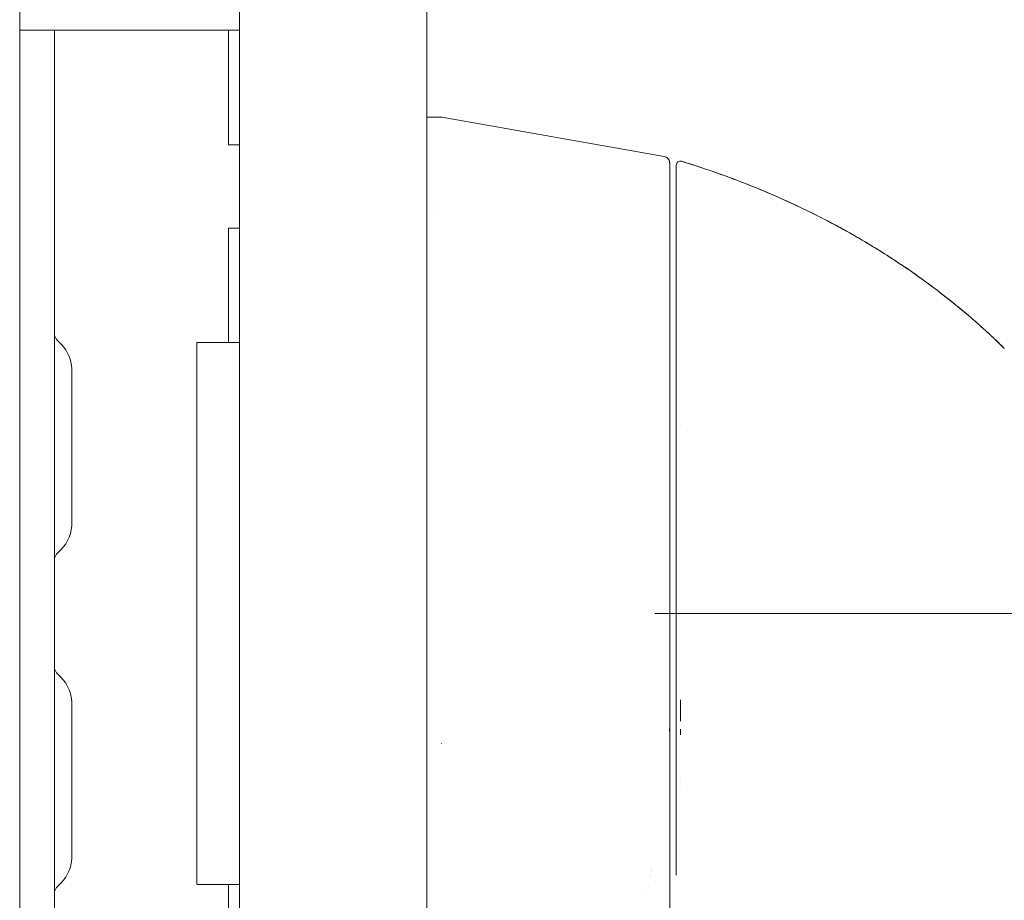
# Model space of a CAD drawing. Header units: inches. Extents: x 15 to 357, y 5 to 227.
# Tile 6 of 107: x 40.71 to 43.67, y 139.82 to 142.46. Entities that reach past the tile are written whole.
import ezdxf

# ---------------------------------------------------------------- set-up
doc = ezdxf.new("R2010")
doc.units = ezdxf.units.IN
doc.header["$LTSCALE"] = 22
doc.header["$MEASUREMENT"] = 0
doc.layers.get('0').update_dxf_attribs({"lineweight": 0})
doc.layers.add('Dimension (ANSI)', color=7, linetype='Continuous', lineweight=5)
doc.layers.add('Visible (ANSI)', color=7, linetype='Continuous', lineweight=5)
doc.styles.add('ROMANS', font='tahoma.ttf')
doc.dimstyles.new('Default (ANSI)', dxfattribs={"dimscale": 22, "dimtxt": 0.07, "dimasz": 0.07, "dimexe": 0.125, "dimexo": 0.0625, "dimgap": 0.031496, "dimtad": 0, "dimtih": 1, "dimtoh": 1, "dimrnd": 1e-08, "dimzin": 0, "dimdsep": 46, "dimtxsty": 'ROMANS', "dimblk": 'Filled-1', "dimcen": 0.09, "dimdle": 0.393701, "dimclrd": 256, "dimclre": 256, "dimclrt": 256, "dimadec": 0, "dimazin": 0, "dimtfac": 0.928571, "dimtofl": 0, "dimtmove": 0, "dimatfit": 3, "dimfxl": 1, "dimtolj": 1, "dimtzin": 0, "dimlwd": -1, "dimlwe": -1, "dimarcsym": 0})

# ---------------------------------------------------------------- blocks, each defined once
blk = doc.blocks.new('Filled-1')
at = {"color": 0}
for p, q in [((0, 0), (-1, 0.1786)), ((-1, 0.1786), (-1, -0.1786)), ((-1, 0), (0, 0)), ((-1, -0.1786), (0, 0))]:
    blk.add_line(p, q, dxfattribs=at)
at = {"color": 0, "flags": 128}
blk.add_lwpolyline([(-1, -0.1786), (0, 0), (-1, 0.1786), (-1, -0.1786)], dxfattribs=at)
at = {"color": 0}
blk.add_solid([(-1, -0.1786), (0, 0), (-1, 0.1786), (-1, -0.1786)], dxfattribs=at)
blk = doc.blocks.new('*D40')
at = {"layer": 'Defpoints', "color": 0, "transparency": 16777216}
for p in [(41.2436, 140.676), (47.9398, 140.676), (41.2436, 119.1135)]:
    blk.add_point(p, dxfattribs=at)
at = {"layer": 'Dimension (ANSI)', "transparency": 16777216}
for p, q in [((42.6186, 140.676), (50.6898, 140.676)), ((47.9398, 139.136), (47.9398, 132.6571)), ((47.9398, 120.6535), (47.9398, 127.1325)), ((42.6186, 119.1135), (50.6898, 119.1135))]:
    blk.add_line(p, q, dxfattribs=at)
at = {"layer": 'Dimension (ANSI)', "transparency": 16777216, "xscale": 1.54000000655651, "yscale": 1.54000000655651, "zscale": 1.54000000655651}
for p, rotation in [((47.9398, 140.676), 90), ((47.9398, 119.1135), 270)]:
    blk.add_blockref('Filled-1', p, dxfattribs=dict(at, rotation=rotation))
at = {"layer": 'Dimension (ANSI)', "transparency": 16777216, "insert": (47.9398, 129.8948), "char_height": 1.54, "attachment_point": 5, "style": 'ROMANS'}
blk.add_mtext('\\A1;\\fTahoma|b0|i0;\\H1.5400;21.56\\P\\fTahoma|b0|i0;\\H1.5400;TYP.', dxfattribs=at)

msp = doc.modelspace()

# ---------------------------------------------------------------- linework, layer by layer
at = {"layer": 'Visible (ANSI)'}
for p, q in [((41.9346, 166.1209), (41.9346, 115.2311)), ((40.7124, 160.4887), (40.7124, 142.4258)), ((41.3721, 142.551), (41.3721, 138.801)), ((40.8164, 142.426), (40.7124, 142.426)), ((40.7124, 142.301), (40.7124, 142.4258)), ((40.8164, 142.426), (40.8164, 142.301)), ((40.8789, 142.426), (40.8164, 142.426)), ((41.3386, 142.426), (40.8789, 142.426)), ((41.3721, 142.426), (41.3386, 142.426)), ((41.3386, 142.426), (41.3386, 142.0823)), ((40.7124, 139.051), (40.7124, 142.301)), ((40.8164, 139.051), (40.8164, 142.301)), ((41.979, 142.1646), (41.9346, 142.1646)), ((41.979, 142.1646), (41.9789, 142.1646)), ((41.9789, 142.1646), (41.979, 142.1646)), ((42.6467, 142.0467), (41.9793, 142.1646)), ((41.9793, 142.1646), (41.9793, 142.1646)), ((41.9793, 142.1646), (41.9793, 142.1646)), ((41.3721, 142.0823), (41.3386, 142.0823)), ((42.6467, 142.0467), (42.6467, 142.0467)), ((42.6467, 142.0467), (42.6467, 142.0467)), ((42.663, 141.3497), (42.663, 142.0273)), ((41.9665, 141.8969), (41.9665, 141.8969)), ((41.9665, 141.8966), (41.9665, 141.8966)), ((41.9665, 141.8966), (41.9665, 141.8966)), ((41.9667, 141.8769), (41.9667, 141.8769)), ((41.9667, 141.8767), (41.9667, 141.8767)), ((41.3386, 141.8323), (41.3721, 141.8323)), ((41.3386, 141.8323), (41.3386, 141.4885)), ((41.2436, 141.4885), (41.3386, 141.4885)), ((41.2436, 139.8635), (41.2436, 141.4885)), ((41.3721, 141.4885), (41.3386, 141.4885)), ((40.8685, 140.9407), (40.8685, 141.4113)), ((42.663, 140.4233), (42.663, 141.3497)), ((42.663, 141.3497), (42.663, 140.4233)), ((42.6953, 141.2399), (42.695, 141.2399)), ((42.695, 141.2399), (42.6953, 141.2399)), ((40.8685, 139.9407), (40.8685, 140.4113)), ((42.663, 140.4233), (42.663, 140.3184)), ((42.663, 140.3173), (42.663, 139.786)), ((42.6946, 140.18), (42.6946, 140.18)), ((42.6946, 140.18), (42.6946, 140.18)), ((42.6945, 140.1681), (42.6945, 140.1681)), ((42.6945, 140.1582), (42.6945, 140.1582)), ((42.6935, 139.9652), (42.6934, 139.9652)), ((41.3386, 139.8635), (41.2436, 139.8635)), ((41.3386, 139.8635), (41.3721, 139.8635)), ((41.3386, 139.8635), (41.3386, 139.5198)), ((42.5981, 139.8564), (42.5981, 139.8564)), ((42.5981, 139.8564), (42.5981, 139.8564)), ((42.5938, 139.8372), (42.5938, 139.8372)), ((42.5938, 139.8372), (42.5938, 139.8372))]:
    msp.add_line(p, q, dxfattribs=at)
for centre, radius, start, end in [((42.6433, 142.0273), 0.0197, 79.9751, 79.9801), ((42.6433, 142.0273), 0.0197, 79.9751, 80), ((42.6433, 142.0269), 0.0197, 79.6627, 79.7232), ((42.6433, 142.0269), 0.0197, 79.6615, 79.722), ((42.6945, 142.0212), 0.0118, 73.0732, 180), ((42.6945, 142.0212), 0.0118, 73.0681, 180.0177), ((40.8476, 141.5168), 0.0312, 180, 230.2538), ((40.7549, 141.4053), 0.1138, 4.181, 50.2538), ((40.8372, 141.4113), 0.0312, 0, 4.181), ((40.7549, 140.9467), 0.1138, 309.7462, 355.819), ((40.8372, 140.9407), 0.0312, 355.819, 0), ((40.8476, 140.8352), 0.0312, 129.7462, 180), ((40.8476, 140.5168), 0.0312, 180, 230.2538), ((40.7549, 140.4053), 0.1138, 4.181, 50.2538), ((40.8372, 140.4113), 0.0312, 0, 4.181), ((40.7549, 139.9467), 0.1138, 309.7462, 355.819), ((40.8372, 139.9407), 0.0312, 355.819, 0), ((40.8476, 139.8352), 0.0312, 129.7462, 180)]:
    msp.add_arc(centre, radius, start, end, dxfattribs=at)
for centre, major_axis, ratio, start_param, end_param in [((41.8503, 142.1646), (0.129, 0), 0.001273, 0.007284, 0.061264), ((41.8503, 142.1646), (0.129, 0), 0.001274, 0.007284, 0.061264), ((42.663, 140.4799), (0, 0.7052), 0.00001, 1.651174, 1.802014), ((42.0226, 140.4001), (0.0074, 0.6885), 0.062988, 1.737549, 1.738934), ((42.6088, 139.8887), (-0.0092, 0.00741), 0.041162, 1.231443, 1.231559), ((42.6088, 139.8887), (0.0092, -0.00741), 0.041186, 4.373039, 4.373155), ((42.6157, 139.9085), (0.0118, 0), 0.607632, 3.991149, 3.991236), ((42.6157, 139.9085), (-0.0118, 0), 0.607631, 0.849544, 0.849632)]:
    msp.add_ellipse(centre, major_axis=major_axis, ratio=ratio, start_param=start_param, end_param=end_param, dxfattribs=at)
for points, knots in [([(42.6467, 142.0467), (42.6488, 142.0464), (42.6509, 142.0456), (42.6545, 142.0436), (42.6562, 142.0423), (42.6591, 142.0393), (42.6603, 142.0375), (42.662, 142.0337), (42.6626, 142.0316), (42.6629, 142.029), (42.6629, 142.0285), (42.663, 142.0279), (42.663, 142.0278), (42.663, 142.0276), (42.663, 142.0276), (42.663, 142.0275), (42.663, 142.0274), (42.663, 142.0274), (42.663, 142.0274), (42.663, 142.0274), (42.663, 142.0274), (42.663, 142.0274), (42.663, 142.0274), (42.663, 142.0274), (42.663, 142.0274), (42.663, 142.0274), (42.663, 142.0274), (42.663, 142.0273), (42.663, 142.0273), (42.663, 142.0273), (42.663, 142.0273), (42.663, 142.0273), (42.663, 142.0273), (42.663, 142.0273), (42.663, 142.0273), (42.663, 142.0273)], [0, 0, 0, 0, 0.0161556, 0.0161556, 0.03207939, 0.03207939, 0.0480115, 0.0480115, 0.06394331, 0.06394331, 0.06787844, 0.06787844, 0.06861572, 0.06861572, 0.06916873, 0.06916873, 0.06937665, 0.06937665, 0.06942682, 0.06942682, 0.06945185, 0.06945185, 0.06950272, 0.06950272, 0.06960397, 0.06960397, 0.07000415, 0.07000415, 0.07080135, 0.07080135, 0.07139923, 0.07139923, 0.07162343, 0.07162343, 0.07163589, 0.07163589, 0.07163589, 0.07163589]), ([(42.663, 141.3497), (42.663, 141.3904), (42.663, 141.4303), (42.663, 141.4695), (42.663, 141.5087), (42.663, 141.5473), (42.663, 141.5844), (42.663, 141.6216), (42.663, 141.6573), (42.663, 141.6913), (42.663, 141.7253), (42.663, 141.7574), (42.663, 141.7873), (42.663, 141.8172), (42.663, 141.8449), (42.663, 141.87), (42.663, 141.895), (42.663, 141.9175), (42.663, 141.937), (42.663, 141.9566), (42.663, 141.9732), (42.663, 141.9866), (42.663, 142), (42.663, 142.0103), (42.663, 142.0171), (42.663, 142.0239), (42.663, 142.0273), (42.663, 142.0273)], [0, 0, 0, 0, 0.111111, 0.111111, 0.111111, 0.222222, 0.222222, 0.222222, 0.333333, 0.333333, 0.333333, 0.444444, 0.444444, 0.444444, 0.555556, 0.555556, 0.555556, 0.666667, 0.666667, 0.666667, 0.777778, 0.777778, 0.777778, 0.888889, 0.888889, 0.888889, 1, 1, 1, 1]), ([(42.663, 142.0273), (42.663, 142.0272), (42.663, 142.0272), (42.663, 142.0248), (42.663, 142.0114), (42.663, 141.9633), (42.663, 141.9283), (42.663, 141.8406), (42.663, 141.7865), (42.663, 141.665), (42.663, 141.5955), (42.663, 141.4813), (42.663, 141.4374), (42.663, 141.3789), (42.663, 141.3643), (42.663, 141.3497)], [0, 0, 0, 0, 0.056294, 0.056294, 0.601235, 0.601235, 1.14251, 1.14251, 1.689624, 1.689624, 2.25407, 2.25407, 2.589419, 2.589419, 2.700746, 2.700746, 2.700746, 2.700746]), ([(42.6827, 142.0212), (42.6827, 142.0212), (42.6827, 142.0167), (42.6827, 142.0079), (42.6827, 141.9991), (42.6827, 141.9858), (42.6827, 141.9684), (42.6827, 141.951), (42.6827, 141.9295), (42.6827, 141.9042), (42.6827, 141.8789), (42.6827, 141.8498), (42.6827, 141.8175), (42.6827, 141.7853), (42.6827, 141.7497), (42.6827, 141.7117), (42.6827, 141.6737), (42.6827, 141.6331), (42.6827, 141.5906), (42.6827, 141.5481), (42.6827, 141.5037), (42.6827, 141.4586), (42.6827, 141.4136), (42.6827, 141.3679), (42.6827, 141.3211)], [0, 0, 0, 0, 0.125, 0.125, 0.125, 0.25, 0.25, 0.25, 0.375, 0.375, 0.375, 0.5, 0.5, 0.5, 0.625, 0.625, 0.625, 0.75, 0.75, 0.75, 0.875, 0.875, 0.875, 1, 1, 1, 1]), ([(42.6827, 141.3211), (42.6827, 141.3293), (42.6827, 141.3375), (42.6827, 141.3457), (42.6827, 141.3548), (42.6827, 141.3639), (42.6827, 141.3729), (42.6827, 141.3829), (42.6827, 141.3929), (42.6827, 141.4028), (42.6827, 141.4137), (42.6827, 141.4246), (42.6827, 141.4355), (42.6827, 141.4475), (42.6827, 141.4594), (42.6827, 141.4713), (42.6827, 141.4844), (42.6827, 141.4974), (42.6827, 141.5103), (42.6827, 141.5247), (42.6827, 141.5389), (42.6827, 141.553), (42.6827, 141.5648), (42.6827, 141.5765), (42.6827, 141.5881), (42.6827, 141.5919), (42.6827, 141.5957), (42.6827, 141.5995), (42.6827, 141.6167), (42.6827, 141.6336), (42.6827, 141.6501), (42.6827, 141.6686), (42.6827, 141.6867), (42.6827, 141.7042), (42.6827, 141.7229), (42.6827, 141.741), (42.6827, 141.7585), (42.6827, 141.7747), (42.6827, 141.7904), (42.6827, 141.8054), (42.6827, 141.8087), (42.6827, 141.8119), (42.6827, 141.8152), (42.6827, 141.8252), (42.6827, 141.8349), (42.6827, 141.8443), (42.6827, 141.8555), (42.6827, 141.8662), (42.6827, 141.8765), (42.6827, 141.8859), (42.6827, 141.8948), (42.6827, 141.9034), (42.6827, 141.9112), (42.6827, 141.9186), (42.6827, 141.9257), (42.6827, 141.9322), (42.6827, 141.9383), (42.6827, 141.9442), (42.6827, 141.9494), (42.6827, 141.9545), (42.6827, 141.9593), (42.6827, 141.9621), (42.6827, 141.9649), (42.6827, 141.9676), (42.6827, 141.969), (42.6827, 141.9703), (42.6827, 141.9717), (42.6827, 141.9752), (42.6827, 141.9786), (42.6827, 141.9818), (42.6827, 141.9848), (42.6827, 141.9876), (42.6827, 141.9902), (42.6827, 141.9926), (42.6827, 141.9949), (42.6827, 141.997), (42.6827, 141.999), (42.6827, 142.0008), (42.6827, 142.0026), (42.6827, 142.0042), (42.6827, 142.0057), (42.6827, 142.0071), (42.6827, 142.0084), (42.6827, 142.0096), (42.6827, 142.0107), (42.6827, 142.0117), (42.6827, 142.0126), (42.6827, 142.0134), (42.6827, 142.0142), (42.6827, 142.0149), (42.6827, 142.0155), (42.6827, 142.0161), (42.6827, 142.0166), (42.6827, 142.0171), (42.6827, 142.0175), (42.6827, 142.0179), (42.6827, 142.0183), (42.6827, 142.0186), (42.6827, 142.0189), (42.6827, 142.0191), (42.6827, 142.0194), (42.6827, 142.0196), (42.6827, 142.0198), (42.6827, 142.02), (42.6827, 142.0202), (42.6827, 142.0203), (42.6827, 142.0205), (42.6827, 142.0206), (42.6827, 142.0207), (42.6827, 142.0208), (42.6827, 142.0209), (42.6827, 142.021), (42.6827, 142.021), (42.6827, 142.0211), (42.6827, 142.0211), (42.6827, 142.0212), (42.6827, 142.0212), (42.6827, 142.0212), (42.6827, 142.0212), (42.6827, 142.0212), (42.6827, 142.0212)], [0, 0, 0, 0, 0.02245, 0.02245, 0.02245, 0.047334, 0.047334, 0.047334, 0.074749, 0.074749, 0.074749, 0.10494, 0.10494, 0.10494, 0.138177, 0.138177, 0.138177, 0.174941, 0.174941, 0.174941, 0.215785, 0.215785, 0.215785, 0.25, 0.25, 0.25, 0.261359, 0.261359, 0.261359, 0.312557, 0.312557, 0.312557, 0.36984, 0.36984, 0.36984, 0.430819, 0.430819, 0.430819, 0.48753, 0.48753, 0.48753, 0.5, 0.5, 0.5, 0.538486, 0.538486, 0.538486, 0.584458, 0.584458, 0.584458, 0.626373, 0.626373, 0.626373, 0.664667, 0.664667, 0.664667, 0.699465, 0.699465, 0.699465, 0.731072, 0.731072, 0.731072, 0.75, 0.75, 0.75, 0.759869, 0.759869, 0.759869, 0.78621, 0.78621, 0.78621, 0.810385, 0.810385, 0.810385, 0.832663, 0.832663, 0.832663, 0.853294, 0.853294, 0.853294, 0.872282, 0.872282, 0.872282, 0.889703, 0.889703, 0.889703, 0.905292, 0.905292, 0.905292, 0.91893, 0.91893, 0.91893, 0.930901, 0.930901, 0.930901, 0.941484, 0.941484, 0.941484, 0.950952, 0.950952, 0.950952, 0.959577, 0.959577, 0.959577, 0.967632, 0.967632, 0.967632, 0.975259, 0.975259, 0.975259, 0.982403, 0.982403, 0.982403, 0.988977, 0.988977, 0.988977, 0.994894, 0.994894, 0.994894, 1, 1, 1, 1]), ([(42.6979, 142.0325), (42.7764, 142.0087), (42.8512, 141.9819), (42.9224, 141.9529), (42.9936, 141.9239), (43.0611, 141.8927), (43.125, 141.8597), (43.1889, 141.8268), (43.2491, 141.7921), (43.3058, 141.7563), (43.3626, 141.7204), (43.4157, 141.6833), (43.4655, 141.6455), (43.5153, 141.6076), (43.5617, 141.5691), (43.6048, 141.5301), (43.6264, 141.5106), (43.6472, 141.4909), (43.6672, 141.4713)], [0, 0, 0, 0, 0.181782, 0.181782, 0.181782, 0.363564, 0.363564, 0.363564, 0.545346, 0.545346, 0.545346, 0.727128, 0.727128, 0.727128, 0.90891, 0.90891, 0.90891, 1, 1, 1, 1]), ([(43.6672, 141.4713), (43.6398, 141.4982), (43.611, 141.525), (43.5806, 141.5516), (43.5501, 141.5783), (43.5181, 141.6048), (43.4844, 141.631), (43.4508, 141.6571), (43.4155, 141.6829), (43.3786, 141.7083), (43.3417, 141.7336), (43.3032, 141.7585), (43.2629, 141.7827), (43.2227, 141.807), (43.1808, 141.8306), (43.1371, 141.8534), (43.0935, 141.8762), (43.0482, 141.8983), (43.0011, 141.9193), (42.954, 141.9404), (42.9052, 141.9605), (42.8547, 141.9794), (42.8041, 141.9983), (42.7519, 142.0161), (42.6979, 142.0325)], [0, 0, 0, 0, 0.12462, 0.12462, 0.12462, 0.249674, 0.249674, 0.249674, 0.374729, 0.374729, 0.374729, 0.499784, 0.499784, 0.499784, 0.624839, 0.624839, 0.624839, 0.749894, 0.749894, 0.749894, 0.874949, 0.874949, 0.874949, 1, 1, 1, 1]), ([(43.6671, 141.4713), (43.6671, 141.4713), (43.6671, 141.4713), (43.6671, 141.4713), (43.6671, 141.4713), (43.6671, 141.4713), (43.6671, 141.4713), (43.6671, 141.4713), (43.6671, 141.4713), (43.6671, 141.4713), (43.6671, 141.4713), (43.6671, 141.4714), (43.6671, 141.4714), (43.6671, 141.4714), (43.6671, 141.4714), (43.6671, 141.4714), (43.6671, 141.4714), (43.6671, 141.4714), (43.6671, 141.4714), (43.6671, 141.4714), (43.6671, 141.4714), (43.6671, 141.4714), (43.6671, 141.4714), (43.6671, 141.4714), (43.6671, 141.4714), (43.6671, 141.4714), (43.6671, 141.4713), (43.6671, 141.4713), (43.6671, 141.4713), (43.6671, 141.4713), (43.6671, 141.4713), (43.6671, 141.4713), (43.6671, 141.4713), (43.6671, 141.4713), (43.6671, 141.4713), (43.6671, 141.4713), (43.6671, 141.4713)], [0.0828016, 0.0828016, 0.0828016, 0.0828016, 0.1666667, 0.1666667, 0.1666667, 0.2049898, 0.2049898, 0.2049898, 0.3333333, 0.3333333, 0.3333333, 0.354537, 0.354537, 0.354537, 0.4566957, 0.4566957, 0.4566957, 0.5, 0.5, 0.5, 0.5435864, 0.5435864, 0.5435864, 0.645594, 0.645594, 0.645594, 0.6666667, 0.6666667, 0.6666667, 0.7950172, 0.7950172, 0.7950172, 0.8333333, 0.8333333, 0.8333333, 0.9171343, 0.9171343, 0.9171343, 0.9171343]), ([(42.6827, 141.3211), (42.6827, 141.2233), (42.6827, 141.1246), (42.6827, 141.025), (42.6827, 140.9255), (42.6827, 140.8252), (42.6827, 140.7239), (42.6827, 140.6227), (42.6827, 140.5205), (42.6827, 140.4175)], [0, 0, 0, 0, 0.333333, 0.333333, 0.333333, 0.666667, 0.666667, 0.666667, 1, 1, 1, 1]), ([(42.6827, 140.4175), (42.6827, 140.4902), (42.6827, 140.5628), (42.6827, 140.6355), (42.6827, 140.7058), (42.6827, 140.7762), (42.6827, 140.8465), (42.6827, 140.9228), (42.6827, 140.9991), (42.6827, 141.0753), (42.6827, 141.1573), (42.6827, 141.2392), (42.6827, 141.3211)], [0, 0, 0, 0, 0.241265, 0.241265, 0.241265, 0.474784, 0.474784, 0.474784, 0.727965, 0.727965, 0.727965, 1, 1, 1, 1]), ([(42.6827, 139.8912), (42.6827, 139.8912), (42.6827, 139.8912), (42.6827, 139.8912), (42.6827, 139.8984), (42.6827, 139.9058), (42.6827, 139.9133), (42.6827, 139.9236), (42.6827, 139.9342), (42.6827, 139.945), (42.6827, 139.957), (42.6827, 139.9693), (42.6827, 139.9818), (42.6827, 139.9939), (42.6827, 140.0064), (42.6827, 140.019), (42.6827, 140.0312), (42.6827, 140.0436), (42.6827, 140.0562), (42.6827, 140.0683), (42.6827, 140.0806), (42.6827, 140.0931), (42.6827, 140.105), (42.6827, 140.117), (42.6827, 140.1292), (42.6827, 140.1309), (42.6827, 140.1326), (42.6827, 140.1343), (42.6827, 140.1443), (42.6827, 140.1544), (42.6827, 140.1645), (42.6827, 140.1758), (42.6827, 140.1871), (42.6827, 140.1985), (42.6827, 140.209), (42.6827, 140.2195), (42.6827, 140.23), (42.6827, 140.24), (42.6827, 140.25), (42.6827, 140.26), (42.6827, 140.2701), (42.6827, 140.2803), (42.6827, 140.2905), (42.6827, 140.301), (42.6827, 140.3114), (42.6827, 140.3219), (42.6827, 140.3325), (42.6827, 140.3433), (42.6827, 140.354), (42.6827, 140.3649), (42.6827, 140.3757), (42.6827, 140.3867), (42.6827, 140.3969), (42.6827, 140.4072), (42.6827, 140.4175)], [0.5, 0.5, 0.5, 0.5, 0.5, 0.5, 0.5, 0.5258228, 0.5258228, 0.5258228, 0.561377, 0.561377, 0.561377, 0.6006713, 0.6006713, 0.6006713, 0.6389349, 0.6389349, 0.6389349, 0.6758218, 0.6758218, 0.6758218, 0.7112841, 0.7112841, 0.7112841, 0.7452749, 0.7452749, 0.7452749, 0.75, 0.75, 0.75, 0.7777494, 0.7777494, 0.7777494, 0.808588, 0.808588, 0.808588, 0.8367556, 0.8367556, 0.8367556, 0.8632657, 0.8632657, 0.8632657, 0.8900795, 0.8900795, 0.8900795, 0.9173812, 0.9173812, 0.9173812, 0.945208, 0.945208, 0.945208, 0.9734289, 0.9734289, 0.9734289, 1, 1, 1, 1]), ([(42.6827, 140.3522), (42.6827, 140.3611), (42.6827, 140.37), (42.6827, 140.3918), (42.6827, 140.4046), (42.6827, 140.4175)], [0.5682767, 0.5682767, 0.5682767, 0.5682767, 0.6363501, 0.6363501, 0.7343735, 0.7343735, 0.7343735, 0.7343735]), ([(42.6827, 140.4175), (42.6827, 140.3717), (42.6827, 140.3267), (42.6827, 140.2824), (42.6827, 140.2381), (42.6827, 140.1944), (42.6827, 140.1522), (42.6827, 140.11), (42.6827, 140.0693), (42.6827, 140.0307), (42.6827, 139.9922), (42.6827, 139.9559), (42.6827, 139.9224), (42.6827, 139.9117), (42.6827, 139.9013), (42.6827, 139.8912)], [0, 0, 0, 0, 0.1111111, 0.1111111, 0.1111111, 0.2222222, 0.2222222, 0.2222222, 0.3333333, 0.3333333, 0.3333333, 0.4444444, 0.4444444, 0.4444444, 0.4799031, 0.4799031, 0.4799031, 0.4799031]), ([(42.6953, 140.3532), (42.6954, 140.3641), (42.6954, 140.375), (42.6955, 140.3859), (42.6955, 140.3964), (42.6955, 140.4069), (42.6956, 140.4174)], [0.94820022, 0.94820022, 0.94820022, 0.94820022, 0.9746573, 0.9746573, 0.9746573, 1, 1, 1, 1]), ([(42.663, 140.3173), (42.663, 140.319), (42.663, 140.3206), (42.6629, 140.3221), (42.6629, 140.3236), (42.6628, 140.3251), (42.6627, 140.3264), (42.6626, 140.3277), (42.6624, 140.3288), (42.6622, 140.3299)], [0, 0, 0, 0, 0.333333, 0.333333, 0.333333, 0.666667, 0.666667, 0.666667, 1, 1, 1, 1]), ([(42.663, 140.3173), (42.663, 140.319), (42.663, 140.3206), (42.6629, 140.3221), (42.6629, 140.3236), (42.6628, 140.3251), (42.6627, 140.3264), (42.6626, 140.3277), (42.6625, 140.3288), (42.6622, 140.3299)], [0, 0, 0, 0, 0.333333, 0.333333, 0.333333, 0.666667, 0.666667, 0.666667, 1, 1, 1, 1]), ([(42.6952, 140.3116), (42.6952, 140.3145), (42.6952, 140.3174), (42.6952, 140.3203), (42.6952, 140.3233), (42.6952, 140.3264), (42.6952, 140.3295)], [0.91443848, 0.91443848, 0.91443848, 0.91443848, 0.92148134, 0.92148134, 0.92148134, 0.92898012, 0.92898012, 0.92898012, 0.92898012]), ([(42.663, 139.786), (42.663, 139.7951), (42.663, 139.808), (42.663, 139.8248), (42.663, 139.8415), (42.663, 139.8622), (42.663, 139.8863), (42.663, 139.9104), (42.663, 139.9379), (42.663, 139.9687), (42.663, 139.9994), (42.663, 140.0333), (42.663, 140.0699), (42.663, 140.1065), (42.663, 140.1459), (42.663, 140.1872), (42.663, 140.2285), (42.663, 140.2718), (42.663, 140.3173)], [0, 0, 0, 0, 0.166667, 0.166667, 0.166667, 0.333333, 0.333333, 0.333333, 0.5, 0.5, 0.5, 0.666667, 0.666667, 0.666667, 0.833333, 0.833333, 0.833333, 1, 1, 1, 1]), ([(42.682, 140.1681), (42.6821, 140.1676), (42.6822, 140.167), (42.6823, 140.1664), (42.6824, 140.1658), (42.6825, 140.1652), (42.6826, 140.1646), (42.6826, 140.164), (42.6827, 140.1634), (42.6827, 140.1628)], [0, 0, 0, 0, 0.333333, 0.333333, 0.333333, 0.666667, 0.666667, 0.666667, 1, 1, 1, 1])]:
    msp.add_open_spline(points, degree=3, knots=knots, dxfattribs=at)
for points in [[(43.6672, 141.4713), (43.6671, 141.4713), (43.6671, 141.4713), (43.6671, 141.4713)], [(43.6671, 141.4713), (43.6671, 141.4713), (43.6671, 141.4713), (43.6672, 141.4713)], [(42.6953, 140.676), (42.6953, 140.676), (42.6953, 140.676), (42.6954, 140.676)], [(42.6094, 139.9105), (42.6094, 139.9105), (42.6094, 139.9105), (42.6094, 139.9105)], [(42.6094, 139.9105), (42.6094, 139.9105), (42.6094, 139.9105), (42.6094, 139.9105)], [(42.6042, 139.8852), (42.6042, 139.8852), (42.6042, 139.8852), (42.6042, 139.8852)], [(42.6042, 139.8848), (42.6042, 139.8848), (42.6042, 139.8848), (42.6042, 139.8848)], [(42.6087, 139.907), (42.6087, 139.907), (42.6087, 139.907), (42.6087, 139.907)], [(42.6087, 139.907), (42.6087, 139.907), (42.6087, 139.907), (42.6087, 139.907)]]:
    msp.add_open_spline(points, degree=3, dxfattribs=at)

# ---------------------------------------------------------------- dimensions: what is measured, and where the dimension line sits
at = {"layer": 'Dimension (ANSI)'}
dim = msp.add_linear_dim(base=(47.9398, 140.676), p1=(41.2436, 119.1135), p2=(41.2436, 140.676), angle=90, text='\\fTahoma|b0|i0;\\H1.5400;<>\\P\\fTahoma|b0|i0;\\H1.5400;TYP.', dimstyle='Default (ANSI)', override={"dimgap": 0.031496, "dimdec": 2, "dimtol": 0, "dimlim": 0, "dimtp": 0, "dimtm": 0, "dimtdec": 2, "dimatfit": 1}, dxfattribs=at)
dim.commit()
dim.dimension.update_dxf_attribs({"geometry": '*D40', "text_midpoint": (47.9398, 129.8948), "dimtype": 160})

doc.saveas('drawing.dxf')
